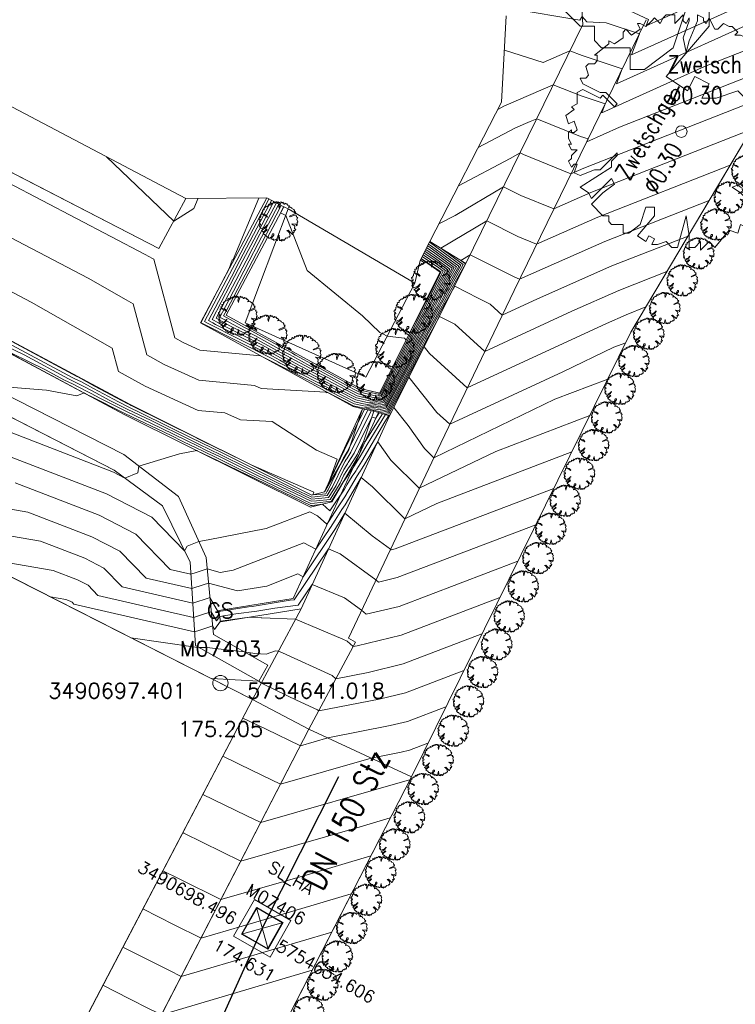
# Model space of a CAD drawing. Header units: metres. Extents: x 3490449 to 3490968, y 5754217 to 5754743.
# Tile 128 of 212: x 3490692 to 3490711, y 5754633 to 5754658. Entities that reach past the tile are written whole.
import ezdxf
from ezdxf.enums import TextEntityAlignment as Align

# ---------------------------------------------------------------- set-up
doc = ezdxf.new("R2010")
doc.units = ezdxf.units.M
doc.header["$LTSCALE"] = 0.25
doc.linetypes.add('Kartierung-07$0$AUSGEZOGEN', pattern=[0])
for name, color, linetype, lineweight, true_color in [('Kartierung-07$0$$BRUCH', 7, 'Continuous', 18, 0x82563a), ('Kartierung-07$0$$HOEHEN_Haupt', 7, 'Continuous', 18, 0x82563a), ('Kartierung-07$0$$HOEHEN_Mittel', 7, 'Continuous', 18, 0x82563a), ('Kartierung-07$0$$P_INF_FL', 7, 'Kartierung-07$0$AUSGEZOGEN', 18, 0x82563a), ('Kartierung-07$0$$P_INF_H', 7, 'Kartierung-07$0$AUSGEZOGEN', 18, 0x82563a), ('Kartierung-07$0$$P_INF_NR', 7, 'Kartierung-07$0$AUSGEZOGEN', 18, 0x82563a), ('Kartierung-07$0$$P_INF_X', 7, 'Kartierung-07$0$AUSGEZOGEN', 18, 0x82563a), ('Kartierung-07$0$$P_INF_Y', 7, 'Continuous', 18, 0x82563a), ('Kartierung-07$0$$PKT_GS', 7, 'Continuous', 18, 0x82563a), ('Kartierung-07$0$B_Bau', 7, 'Continuous', 18, 0x82563a), ('Kartierung-07$0$B_Baum', 7, 'Continuous', 18, 0x82563a), ('Kartierung-07$0$B_Befestigt', 7, 'Continuous', 18, 0x82563a), ('Kartierung-07$0$B_Gelaendeknick', 7, 'Continuous', 18, 0x82563a), ('Kartierung-07$0$B_Hecke', 7, 'Continuous', 18, 0x82563a), ('Kartierung-07$0$B_Mauer', 7, 'Kartierung-07$0$AUSGEZOGEN', 18, 0x82563a), ('Kartierung-07$0$B_Schrift_Baum', 7, 'Continuous', 18, 0x82563a), ('Kartierung-07$0$B_Schrift_Baum_60Grad', 7, 'Continuous', 18, 0x82563a), ('Kartierung-07$0$B_Zaun', 7, 'Kartierung-07$0$AUSGEZOGEN', 18, 0x82563a), ('Kartierung-07$0$Hilfe_DGM', 7, 'Continuous', 18, 0x82563a), ('Kartierung-07$0$SYM_GS', 7, 'Kartierung-07$0$AUSGEZOGEN', 18, 0x82563a), ('Kartierung-07$0$SYM_SL_HA', 7, 'Kartierung-07$0$AUSGEZOGEN', 18, 0x82563a)]:
    doc.layers.add(name, color=color, linetype=linetype, lineweight=lineweight, true_color=true_color)
doc.layers.add('Kartierung-07$0$$PKT_SL_HA', color=7, linetype='Continuous', lineweight=18)
for name, color, linetype in [('Kartierung-07$0$B_SW-Leitung_HA', 7, 'Continuous'), ('Kartierung-07$0$B_SW-Leitung_HA_Schrift', 7, 'Continuous'), ('Kartierung-07$0$B_SW_Schacht_HA', 7, 'Continuous')]:
    doc.layers.add(name, color=color, linetype=linetype)
doc.styles.add('Kartierung-07$0$STANDARD', font='romans.shx', dxfattribs={"width": 0.8})

# ---------------------------------------------------------------- blocks, each defined once
blk = doc.blocks.new('Kartierung-07$0$PKT_GS')
at = {"layer": 'Kartierung-07$0$SYM_GS'}
blk.add_circle((0, 0), 0.2, dxfattribs=at)
at = {"layer": 'Kartierung-07$0$$P_INF_FL', "style": 'Kartierung-07$0$STANDARD'}
blk.add_attdef('CODE', text='', height=0.8, dxfattribs=at).set_placement((0, 1.7), align=Align.CENTER)
at = {"layer": 'Kartierung-07$0$$P_INF_H', "style": 'Kartierung-07$0$STANDARD'}
blk.add_attdef('H', text='', height=0.8, dxfattribs=at).set_placement((0, -1.4), align=Align.CENTER)
at = {"layer": 'Kartierung-07$0$$P_INF_NR', "style": 'Kartierung-07$0$STANDARD'}
blk.add_attdef('NR', text='', height=0.8, dxfattribs=at).set_placement((0, 0.7), align=Align.CENTER)
at = {"layer": 'Kartierung-07$0$$P_INF_X', "style": 'Kartierung-07$0$STANDARD'}
blk.add_attdef('X', text='', height=0.8, dxfattribs=at).set_placement((-0.9, -0.4), align=Align.RIGHT)
blk.add_attdef('Y', (0.7, -0.4), '', height=0.8, dxfattribs=at)
blk = doc.blocks.new('Kartierung-07$0$Hecke')
at = {"layer": 'Kartierung-07$0$B_Hecke'}
blk.add_lwpolyline([(-0.447, -0.197), (-0.472, -0.185), (-0.46, -0.147), (-0.472, -0.147), (-0.485, -0.16), (-0.497, -0.135), (-0.485, -0.122), (-0.485, -0.11), (-0.46, -0.085), (-0.485, -0.085), (-0.497, -0.06), (-0.485, -0.06), (-0.497, -0.035), (-0.497, -0.01), (-0.485, 0.003), (-0.485, -0.01), (-0.472, -0.01), (-0.46, 0.003), (-0.472, 0.04), (-0.497, 0.028), (-0.51, 0.065), (-0.472, 0.09), (-0.485, 0.103), (-0.46, 0.115), (-0.46, 0.14), (-0.46, 0.165), (-0.435, 0.178), (-0.36, 0.14), (-0.347, 0.153), (-0.297, 0.103), (-0.285, 0.115), (-0.335, 0.165), (-0.36, 0.165), (-0.435, 0.203), (-0.447, 0.228), (-0.422, 0.228), (-0.41, 0.24), (-0.422, 0.278), (-0.41, 0.29), (-0.385, 0.29), (-0.372, 0.303), (-0.372, 0.328), (-0.385, 0.328), (-0.322, 0.378), (-0.322, 0.39), (-0.297, 0.378), (-0.26, 0.403), (-0.26, 0.428), (-0.247, 0.44), (-0.222, 0.415), (-0.185, 0.44), (-0.197, 0.465), (-0.185, 0.465), (-0.16, 0.453), (-0.135, 0.478), (-0.122, 0.49), (-0.097, 0.465), (-0.085, 0.49), (-0.072, 0.503), (-0.035, 0.503), (-0.035, 0.465), (-0.022, 0.478), (0.003, 0.503), (0.003, 0.478), (0.015, 0.465), (0.028, 0.49), (0.028, 0.478), (0.003, 0.403), (0.015, 0.34), (0.028, 0.39), (0.065, 0.478), (0.065, 0.503), (0.09, 0.49), (0.09, 0.478), (0.103, 0.465), (0.115, 0.49), (0.128, 0.465), (0.14, 0.44), (0.153, 0.44), (0.178, 0.465), (0.203, 0.453), (0.215, 0.453), (0.24, 0.428), (0.228, 0.415), (0.253, 0.415), (0.278, 0.403), (0.29, 0.39), (0.265, 0.365), (0.265, 0.353), (0.315, 0.365), (0.353, 0.34), (0.353, 0.328), (0.403, 0.303), (0.415, 0.278), (0.415, 0.253), (0.453, 0.24), (0.428, 0.215), (0.453, 0.19), (0.403, 0.178), (0.29, 0.128), (0.303, 0.115), (0.415, 0.153), (0.478, 0.14), (0.465, 0.115), (0.503, 0.09), (0.49, 0.078), (0.49, 0.065), (0.478, 0.04), (0.503, -0.022), (0.49, -0.035), (0.49, -0.097), (0.478, -0.122), (0.453, -0.085), (0.353, -0.072), (0.378, -0.097), (0.403, -0.11), (0.428, -0.135), (0.415, -0.197), (0.453, -0.222), (0.428, -0.247), (0.39, -0.247), (0.415, -0.285), (0.39, -0.297), (0.378, -0.347), (0.365, -0.347), (0.253, -0.235), (0.215, -0.247), (0.253, -0.272), (0.29, -0.31), (0.303, -0.385), (0.278, -0.422), (0.253, -0.41), (0.24, -0.447), (0.203, -0.435), (0.14, -0.51), (0.115, -0.485), (0.078, -0.522), (0.078, -0.485), (0.053, -0.51), (0.028, -0.51), (0.028, -0.46), (0.015, -0.372), (-0.022, -0.51), (-0.047, -0.51), (-0.072, -0.485), (-0.11, -0.497), (-0.135, -0.497), (-0.122, -0.472), (-0.147, -0.46), (-0.16, -0.485), (-0.197, -0.46), (-0.122, -0.372), (-0.122, -0.335), (-0.16, -0.335), (-0.185, -0.41), (-0.235, -0.447), (-0.26, -0.447), (-0.26, -0.41), (-0.31, -0.41), (-0.322, -0.397), (-0.322, -0.372), (-0.347, -0.372), (-0.397, -0.322), (-0.347, -0.272), (-0.297, -0.235), (-0.31, -0.21), (-0.397, -0.297), (-0.41, -0.272), (-0.447, -0.247), (-0.31, -0.16), (-0.31, -0.135), (-0.285, -0.11), (-0.285, -0.097), (-0.36, -0.172), (-0.385, -0.172), (-0.447, -0.197)], dxfattribs=at)
blk = doc.blocks.new('Kartierung-07$0$B_Baum')
at = {"layer": 'Kartierung-07$0$B_Baum'}
blk.add_lwpolyline([(-0.4417, -0.1918), (-0.4667, -0.1793), (-0.4542, -0.1418), (-0.4667, -0.1418), (-0.4792, -0.1543), (-0.4917, -0.1293), (-0.4792, -0.1168), (-0.4792, -0.1043), (-0.4542, -0.0793), (-0.4792, -0.0793), (-0.4917, -0.0543), (-0.4792, -0.0543), (-0.4917, -0.0293), (-0.4917, -0.0043), (-0.4792, 0.0082), (-0.4792, -0.0043), (-0.4667, -0.0043), (-0.4542, 0.0082), (-0.4667, 0.0457), (-0.4917, 0.0332), (-0.5042, 0.0707), (-0.4667, 0.0957), (-0.4792, 0.1082), (-0.4542, 0.1207), (-0.4542, 0.1457), (-0.4542, 0.1707), (-0.4292, 0.1832), (-0.3542, 0.1457), (-0.3417, 0.1582), (-0.2917, 0.1082), (-0.2792, 0.1207), (-0.3292, 0.1707), (-0.3542, 0.1707), (-0.4292, 0.2082), (-0.4417, 0.2332), (-0.4167, 0.2332), (-0.4042, 0.2457), (-0.4167, 0.2832), (-0.4042, 0.2957), (-0.3792, 0.2957), (-0.3667, 0.3082), (-0.3667, 0.3332), (-0.3792, 0.3332), (-0.3167, 0.3832), (-0.3167, 0.3957), (-0.2917, 0.3832), (-0.2542, 0.4082), (-0.2542, 0.4332), (-0.2417, 0.4457), (-0.2167, 0.4207), (-0.1792, 0.4457), (-0.1917, 0.4707), (-0.1792, 0.4707), (-0.1542, 0.4582), (-0.1292, 0.4832), (-0.1167, 0.4957), (-0.0917, 0.4707), (-0.0792, 0.4957), (-0.0667, 0.5082), (-0.0292, 0.5082), (-0.0292, 0.4707), (-0.0167, 0.4832), (0.0083, 0.5082), (0.0083, 0.4832), (0.0208, 0.4707), (0.0333, 0.4957), (0.0333, 0.4832), (0.0083, 0.4082), (0.0208, 0.3457), (0.0333, 0.3957), (0.0708, 0.4832), (0.0708, 0.5082), (0.0958, 0.4957), (0.0958, 0.4832), (0.1083, 0.4707), (0.1208, 0.4957), (0.1333, 0.4707), (0.1458, 0.4457), (0.1583, 0.4457), (0.1833, 0.4707), (0.2083, 0.4582), (0.2208, 0.4582), (0.2458, 0.4332), (0.2333, 0.4207), (0.2583, 0.4207), (0.2833, 0.4082), (0.2958, 0.3957), (0.2708, 0.3707), (0.2708, 0.3582), (0.3208, 0.3707), (0.3583, 0.3457), (0.3583, 0.3332), (0.4083, 0.3082), (0.4208, 0.2832), (0.4208, 0.2582), (0.4583, 0.2457), (0.4333, 0.2207), (0.4583, 0.1957), (0.4083, 0.1832), (0.2958, 0.1332), (0.3083, 0.1207), (0.4208, 0.1582), (0.4833, 0.1457), (0.4708, 0.1207), (0.5083, 0.0957), (0.4958, 0.0832), (0.4958, 0.0707), (0.4833, 0.0457), (0.5083, -0.0168), (0.4958, -0.0293), (0.4958, -0.0918), (0.4833, -0.1168), (0.4583, -0.0793), (0.3583, -0.0668), (0.3833, -0.0918), (0.4083, -0.1043), (0.4333, -0.1293), (0.4208, -0.1918), (0.4583, -0.2168), (0.4333, -0.2418), (0.3958, -0.2418), (0.4208, -0.2793), (0.3958, -0.2918), (0.3833, -0.3418), (0.3708, -0.3418), (0.2583, -0.2293), (0.2208, -0.2418), (0.2583, -0.2668), (0.2958, -0.3043), (0.3083, -0.3793), (0.2833, -0.4168), (0.2583, -0.4043), (0.2458, -0.4418), (0.2083, -0.4293), (0.1458, -0.5043), (0.1208, -0.4793), (0.0833, -0.5168), (0.0833, -0.4793), (0.0583, -0.5043), (0.0333, -0.5043), (0.0333, -0.4543), (0.0208, -0.3668), (-0.0167, -0.5043), (-0.0417, -0.5043), (-0.0667, -0.4793), (-0.1042, -0.4918), (-0.1292, -0.4918), (-0.1167, -0.4668), (-0.1417, -0.4543), (-0.1542, -0.4793), (-0.1917, -0.4543), (-0.1167, -0.3668), (-0.1167, -0.3293), (-0.1542, -0.3293), (-0.1792, -0.4043), (-0.2292, -0.4418), (-0.2542, -0.4418), (-0.2542, -0.4043), (-0.3042, -0.4043), (-0.3167, -0.3918), (-0.3167, -0.3668), (-0.3417, -0.3668), (-0.3917, -0.3168), (-0.3417, -0.2668), (-0.2917, -0.2293), (-0.3042, -0.2043), (-0.3917, -0.2918), (-0.4042, -0.2668), (-0.4417, -0.2418), (-0.3042, -0.1543), (-0.3042, -0.1293), (-0.2792, -0.1043), (-0.2792, -0.0918), (-0.3542, -0.1668), (-0.3792, -0.1668), (-0.4417, -0.1918)], dxfattribs=at)
blk = doc.blocks.new('Kartierung-07$0$PKT_SL_HA')
at = {"layer": 'Kartierung-07$0$SYM_SL_HA'}
for p, q in [((-0.5, -0.5), (0.5, 0.5)), ((0.5, -0.5), (-0.5, 0.5)), ((0.5, 0.5), (-0.5, 0.5)), ((-0.5, 0.5), (-0.5, -0.5)), ((0.5, -0.5), (0.5, 0.5)), ((-0.5, -0.5), (0.5, -0.5))]:
    blk.add_line(p, q, dxfattribs=at)
at = {"layer": 'Kartierung-07$0$$P_INF_FL', "style": 'Kartierung-07$0$STANDARD'}
blk.add_attdef('CODE', text='', height=0.8, dxfattribs=at).set_placement((0, 1.7), align=Align.CENTER)
at = {"layer": 'Kartierung-07$0$$P_INF_H', "style": 'Kartierung-07$0$STANDARD'}
blk.add_attdef('H', text='', height=0.8, dxfattribs=at).set_placement((0, -1.4), align=Align.CENTER)
at = {"layer": 'Kartierung-07$0$$P_INF_NR', "style": 'Kartierung-07$0$STANDARD'}
blk.add_attdef('NR', text='', height=0.8, dxfattribs=at).set_placement((0, 0.7), align=Align.CENTER)
at = {"layer": 'Kartierung-07$0$$P_INF_X', "style": 'Kartierung-07$0$STANDARD'}
blk.add_attdef('X', text='', height=0.8, dxfattribs=at).set_placement((-0.9, -0.4), align=Align.RIGHT)
blk.add_attdef('Y', (0.7, -0.4), '', height=0.8, dxfattribs=at)

msp = doc.modelspace()

# ---------------------------------------------------------------- linework, layer by layer
at = {"layer": 'Kartierung-07$0$$BRUCH', "ltscale": 0.02}
for p, q in [((3490708.139, 5754650.193), (3490713.885, 5754659.864)), ((3490706.876, 5754658.236), (3490706.822, 5754659.204)), ((3490703.823, 5754651.986), (3490706.876, 5754658.236)), ((3490708.535, 5754658.354), (3490705.08, 5754651.286)), ((3490696.501, 5754653.69), (3490691.624, 5754656.248)), ((3490690.919, 5754654.893), (3490695.792, 5754652.376)), ((3490695.792, 5754652.376), (3490696.501, 5754653.69)), ((3490696.878, 5754650.435), (3490698.615, 5754653.702)), ((3490697.551, 5754650.636), (3490699.059, 5754653.473)), ((3490699.172, 5754653.415), (3490698.049, 5754650.436)), ((3490695.024, 5754648.309), (3490686.039, 5754653.111)), ((3490694.886, 5754648.042), (3490685.898, 5754652.846)), ((3490702.882, 5754652.562), (3490703.823, 5754651.986)), ((3490702.487, 5754651.472), (3490702.627, 5754652.067)), ((3490701.565, 5754648.599), (3490703.149, 5754651.758)), ((3490703.823, 5754651.986), (3490701.827, 5754648.007)), ((3490685.983, 5754651.519), (3490694.873, 5754646.995)), ((3490701.201, 5754649.014), (3490702.487, 5754651.472)), ((3490705.08, 5754651.286), (3490703.163, 5754647.292)), ((3490694.626, 5754646.583), (3490685.756, 5754651.137)), ((3490701.053, 5754648.719), (3490697.551, 5754650.636)), ((3490700.873, 5754648.247), (3490696.878, 5754650.435)), ((3490698.049, 5754650.436), (3490701.201, 5754649.014)), ((3490702.395, 5754638.57), (3490708.139, 5754650.193)), ((3490701.565, 5754648.599), (3490701.053, 5754648.719)), ((3490699.793, 5754645.931), (3490695.024, 5754648.309)), ((3490700.121, 5754646.015), (3490701.117, 5754648.191)), ((3490701.117, 5754648.191), (3490700.873, 5754648.247)), ((3490701.411, 5754648.123), (3490701.117, 5754648.191)), ((3490699.759, 5754645.613), (3490694.886, 5754648.042)), ((3490701.827, 5754648.007), (3490699.511, 5754642.957)), ((3490701.411, 5754648.123), (3490701.032, 5754646.994)), ((3490701.032, 5754646.994), (3490701.534, 5754648.089)), ((3490701.534, 5754648.089), (3490701.411, 5754648.123)), ((3490701.827, 5754648.007), (3490701.534, 5754648.089)), ((3490703.163, 5754647.292), (3490700.747, 5754642.195)), ((3490694.873, 5754646.995), (3490696.305, 5754645.897)), ((3490699.305, 5754643.228), (3490701.032, 5754646.994)), ((3490701.032, 5754646.994), (3490700.318, 5754645.755)), ((3490695.888, 5754645.654), (3490694.626, 5754646.583)), ((3490696.305, 5754645.897), (3490697.028, 5754644.302)), ((3490700.121, 5754646.015), (3490699.793, 5754645.931)), ((3490696.606, 5754644.176), (3490695.888, 5754645.654)), ((3490700.318, 5754645.755), (3490699.759, 5754645.613)), ((3490698.243, 5754640.592), (3490688.616, 5754645.47)), ((3490697.028, 5754644.302), (3490697.22, 5754642.29)), ((3490696.748, 5754642.004), (3490696.606, 5754644.176)), ((3490697.359, 5754642.912), (3490699.305, 5754643.228)), ((3490697.407, 5754642.616), (3490697.359, 5754642.912)), ((3490699.511, 5754642.957), (3490697.407, 5754642.616)), ((3490698.243, 5754640.592), (3490699.511, 5754642.957)), ((3490697.22, 5754642.29), (3490698.639, 5754641.485)), ((3490698.402, 5754641.069), (3490696.748, 5754642.004)), ((3490700.938, 5754642.09), (3490699.717, 5754639.811)), ((3490700.747, 5754642.195), (3490700.938, 5754642.09)), ((3490698.639, 5754641.485), (3490698.402, 5754641.069)), ((3490689.563, 5754624.02), (3490698.243, 5754640.592)), ((3490699.717, 5754639.811), (3490698.243, 5754640.592)), ((3490699.717, 5754639.811), (3490692.221, 5754625.307)), ((3490702.395, 5754638.57), (3490699.717, 5754639.811)), ((3490694.874, 5754623.913), (3490702.395, 5754638.57))]:
    msp.add_line(p, q, dxfattribs=at)
at = {"layer": 'Kartierung-07$0$$HOEHEN_Haupt', "ltscale": 0.02}
for points in [[(3490704.66, 5754656.016), (3490704.66, 5754656.016), (3490704.815, 5754656.098), (3490704.815, 5754656.098), (3490704.876, 5754656.124), (3490704.877, 5754656.124), (3490706.107, 5754656.662), (3490706.839, 5754656.367), (3490707.464, 5754656.163), (3490707.376, 5754655.93), (3490710.063, 5754657.14), (3490712.937, 5754658.269)], [(3490710.183, 5754653.633), (3490707.457, 5754652.562), (3490705.223, 5754651.579), (3490705.104, 5754651.628), (3490703.936, 5754652.217), (3490703.687, 5754652.069), (3490703.808, 5754651.981), (3490703.261, 5754651.005), (3490703.225, 5754650.935), (3490703.197, 5754650.88), (3490702.79, 5754650.148), (3490702.731, 5754650.033), (3490702.566, 5754649.709), (3490701.74, 5754648.203), (3490701.538, 5754648.161), (3490701.433, 5754648.19), (3490701.257, 5754648.159), (3490701.091, 5754647.818), (3490700.728, 5754647.074), (3490700.668, 5754646.981), (3490700.659, 5754646.967), (3490700.645, 5754646.946), (3490700.623, 5754646.91), (3490700.218, 5754646.069), (3490700.195, 5754646.033), (3490700.156, 5754645.969), (3490700.071, 5754645.96), (3490699.822, 5754645.938), (3490699.848, 5754646.009), (3490698.203, 5754646.724), (3490697.408, 5754647.117), (3490697.403, 5754647.12), (3490696.804, 5754647.416), (3490696.797, 5754647.42), (3490695.071, 5754648.274), (3490695.019, 5754648.299), (3490694.98, 5754648.318), (3490694.109, 5754648.785), (3490693.669, 5754649.021), (3490693.652, 5754649.03), (3490693.642, 5754649.035), (3490691.143, 5754650.375)], [(3490702.799, 5754652.401), (3490702.799, 5754652.401), (3490702.976, 5754652.28), (3490703.519, 5754651.883), (3490703.212, 5754651.335), (3490703.066, 5754651.05), (3490702.952, 5754650.827), (3490702.727, 5754650.423), (3490702.562, 5754650.099), (3490702.097, 5754649.189), (3490701.658, 5754648.388), (3490701.551, 5754648.366), (3490701.495, 5754648.382), (3490701.284, 5754648.343), (3490701.093, 5754648.388), (3490700.94, 5754648.423), (3490700.478, 5754648.66), (3490700.192, 5754648.817), (3490700.107, 5754648.864), (3490699.188, 5754649.332), (3490699.028, 5754649.419), (3490698.996, 5754649.436), (3490698.952, 5754649.461), (3490698.668, 5754649.616), (3490697.083, 5754650.415), (3490697.047, 5754650.435), (3490696.987, 5754650.468), (3490697.718, 5754651.856), (3490697.827, 5754652.066), (3490698.575, 5754653.489), (3490698.671, 5754653.673), (3490698.671, 5754653.673)], [(3490702.679, 5754652.168), (3490702.679, 5754652.168), (3490703.111, 5754651.873), (3490703.23, 5754651.786), (3490703.163, 5754651.665), (3490702.908, 5754651.166), (3490702.707, 5754650.775), (3490702.664, 5754650.697), (3490702.392, 5754650.165), (3490701.629, 5754648.67), (3490701.576, 5754648.574), (3490701.563, 5754648.571), (3490701.557, 5754648.573), (3490701.531, 5754648.568), (3490701.058, 5754648.679), (3490701.04, 5754648.684), (3490700.984, 5754648.712), (3490700.22, 5754649.13), (3490699.993, 5754649.255), (3490699.883, 5754649.311), (3490699.367, 5754649.593), (3490699.266, 5754649.649), (3490699.122, 5754649.728), (3490698.205, 5754650.23), (3490698.017, 5754650.324), (3490697.814, 5754650.436), (3490697.484, 5754650.616), (3490697.571, 5754650.78), (3490698.236, 5754652.056), (3490698.344, 5754652.262), (3490698.993, 5754653.507), (3490698.993, 5754653.507)], [(3490691.376, 5754647.778), (3490694.609, 5754646.532), (3490694.903, 5754646.379), (3490695.238, 5754646.512), (3490695.27, 5754646.691), (3490696.331, 5754647.011), (3490696.787, 5754647.095), (3490696.796, 5754647.09), (3490696.797, 5754647.09), (3490697.325, 5754646.836), (3490697.398, 5754646.8), (3490699.764, 5754645.66), (3490699.805, 5754645.664), (3490700.073, 5754645.693), (3490700.264, 5754645.521), (3490700.386, 5754645.702), (3490700.456, 5754645.807), (3490700.556, 5754645.957), (3490700.643, 5754646.089), (3490700.71, 5754646.2), (3490700.851, 5754646.425), (3490700.914, 5754646.525), (3490700.949, 5754646.58), (3490700.971, 5754646.615), (3490701.102, 5754646.823), (3490701.701, 5754647.847), (3490701.804, 5754648.013), (3490701.823, 5754648.017), (3490701.935, 5754648.221), (3490702.308, 5754647.75), (3490702.74, 5754647.147), (3490702.982, 5754646.909), (3490706.147, 5754648.438), (3490707.532, 5754648.965)], [(3490690.849, 5754644.339), (3490693.025, 5754643.965), (3490693.662, 5754643.72), (3490693.94, 5754643.575), (3490694.199, 5754643.308), (3490696.7, 5754642.734), (3490696.988, 5754642.827), (3490697.163, 5754642.885), (3490697.299, 5754642.644), (3490697.383, 5754642.762), (3490697.803, 5754642.83), (3490698.351, 5754642.901), (3490698.827, 5754642.978), (3490699.437, 5754643.055), (3490699.802, 5754643.592), (3490700.645, 5754643.246), (3490701.091, 5754642.921), (3490701.216, 5754642.816), (3490702.078, 5754643.024), (3490705.18, 5754644.205)], [(3490702.828, 5754639.446), (3490702.346, 5754639.262), (3490702.13, 5754639.21), (3490701.347, 5754639.056), (3490698.974, 5754638.374), (3490698.229, 5754638.733), (3490697.464, 5754639.105)], [(3490694.851, 5754634.117), (3490696.068, 5754633.5), (3490696.377, 5754633.348), (3490697.006, 5754633.529), (3490700.312, 5754634.51)]]:
    msp.add_lwpolyline(points, dxfattribs=at)
at = {"layer": 'Kartierung-07$0$$HOEHEN_Mittel', "ltscale": 0.02}
for points in [[(3490704.89, 5754658.661), (3490705.034, 5754658.644), (3490706.798, 5754658.352), (3490706.864, 5754658.444), (3490706.988, 5754658.309), (3490707.491, 5754658.28), (3490708.36, 5754657.996), (3490708.152, 5754657.446), (3490712.903, 5754659.585), (3490713.303, 5754659.824)], [(3490704.927, 5754659.092), (3490705.38, 5754659.036), (3490706.46, 5754658.858), (3490706.74, 5754659.246), (3490706.825, 5754659.207), (3490707.033, 5754659.109), (3490707.474, 5754658.627), (3490708.105, 5754658.59), (3490708.601, 5754658.366), (3490708.54, 5754658.203), (3490709.396, 5754658.589), (3490711.224, 5754659.683)], [(3490704.827, 5754657.567), (3490705.843, 5754657.246), (3490705.844, 5754657.246), (3490706.542, 5754657.551), (3490706.86, 5754657.423), (3490707.912, 5754657.08), (3490707.764, 5754656.688), (3490712.285, 5754658.724), (3490713.488, 5754659.196)], [(3490704.146, 5754655.018), (3490704.146, 5754655.018), (3490705.121, 5754655.532), (3490705.505, 5754655.7), (3490705.673, 5754655.773), (3490706.817, 5754655.311), (3490707.016, 5754655.246), (3490706.988, 5754655.172), (3490707.841, 5754655.556), (3490712.387, 5754657.342)], [(3490711.836, 5754656.415), (3490706.906, 5754654.478), (3490706.568, 5754654.33), (3490705.33, 5754654.838), (3490705.239, 5754654.884), (3490704.983, 5754654.732), (3490703.632, 5754654.019), (3490703.632, 5754654.019)], [(3490705.505, 5754655.7), (3490705.505, 5754655.7)], [(3490711.285, 5754655.487), (3490707.09, 5754653.84), (3490706.12, 5754653.413), (3490705.255, 5754653.768), (3490704.804, 5754653.995), (3490703.544, 5754653.246), (3490703.118, 5754653.021), (3490703.118, 5754653.021), (3490703.118, 5754653.021)], [(3490705.121, 5754655.532), (3490705.121, 5754655.532)], [(3490694.426, 5754654.779), (3490696.179, 5754653.093), (3490696.706, 5754653.423), (3490696.819, 5754653.692)], [(3490702.847, 5754652.494), (3490702.847, 5754652.494), (3490702.921, 5754652.443), (3490703.635, 5754651.922), (3490703.231, 5754651.203), (3490703.13, 5754651.004), (3490703.05, 5754650.848), (3490702.752, 5754650.313), (3490702.63, 5754650.072), (3490702.285, 5754649.397), (3490701.691, 5754648.314), (3490701.546, 5754648.284), (3490701.47, 5754648.305), (3490701.186, 5754648.254), (3490701.107, 5754648.272), (3490700.901, 5754648.319), (3490700.275, 5754648.64), (3490700.18, 5754648.692), (3490700.152, 5754648.707), (3490698.91, 5754649.34), (3490698.892, 5754649.35), (3490698.889, 5754649.351), (3490698.884, 5754649.354), (3490698.853, 5754649.371), (3490698.448, 5754649.575), (3490696.861, 5754649.725), (3490696.429, 5754649.921), (3490696.213, 5754650.041), (3490695.661, 5754652.097), (3490695.626, 5754652.117), (3490695.434, 5754652.226), (3490690.931, 5754654.578)], [(3490710.734, 5754654.56), (3490707.273, 5754653.201), (3490705.672, 5754652.496), (3490705.18, 5754652.698), (3490704.37, 5754653.106), (3490703.164, 5754652.389), (3490703.75, 5754651.961), (3490703.251, 5754651.071), (3490703.193, 5754650.958), (3490703.148, 5754650.87), (3490702.778, 5754650.203), (3490702.697, 5754650.046), (3490702.472, 5754649.605), (3490701.724, 5754648.24), (3490701.541, 5754648.202), (3490701.445, 5754648.229), (3490701.17, 5754648.179), (3490701.107, 5754648.05), (3490700.642, 5754647.097), (3490700.629, 5754647.077), (3490700.627, 5754647.074), (3490700.625, 5754647.07), (3490700.62, 5754647.062), (3490700.224, 5754646.239), (3490700.455, 5754646.87), (3490699.911, 5754647.107), (3490698.753, 5754647.853), (3490697.925, 5754647.903), (3490697.517, 5754648.082), (3490696.822, 5754648.148), (3490695.433, 5754648.778), (3490694.735, 5754649.164), (3490694.572, 5754649.773), (3490694.246, 5754649.959), (3490692.453, 5754650.978), (3490691.043, 5754651.715)], [(3490702.823, 5754652.447), (3490702.823, 5754652.447), (3490702.949, 5754652.362), (3490703.577, 5754651.903), (3490703.222, 5754651.269), (3490703.098, 5754651.027), (3490703.001, 5754650.838), (3490702.74, 5754650.368), (3490702.596, 5754650.086), (3490702.191, 5754649.293), (3490701.675, 5754648.351), (3490701.548, 5754648.325), (3490701.482, 5754648.343), (3490701.235, 5754648.299), (3490701.1, 5754648.33), (3490700.92, 5754648.371), (3490700.376, 5754648.65), (3490700.186, 5754648.754), (3490700.129, 5754648.785), (3490699.049, 5754649.336), (3490698.96, 5754649.384), (3490698.943, 5754649.394), (3490698.918, 5754649.407), (3490698.76, 5754649.494), (3490696.897, 5754650.433), (3490696.893, 5754650.435), (3490696.888, 5754650.438), (3490697.633, 5754651.855), (3490697.709, 5754652.074), (3490697.731, 5754652.089), (3490698.408, 5754653.7)], [(3490702.775, 5754652.354), (3490702.775, 5754652.354), (3490703.003, 5754652.199), (3490703.461, 5754651.864), (3490703.202, 5754651.401), (3490703.035, 5754651.074), (3490702.903, 5754650.817), (3490702.715, 5754650.478), (3490702.528, 5754650.112), (3490702.004, 5754649.085), (3490701.642, 5754648.425), (3490701.553, 5754648.407), (3490701.507, 5754648.42), (3490701.334, 5754648.388), (3490701.086, 5754648.447), (3490700.96, 5754648.475), (3490700.579, 5754648.671), (3490700.197, 5754648.88), (3490700.084, 5754648.942), (3490699.327, 5754649.327), (3490699.096, 5754649.454), (3490699.05, 5754649.479), (3490698.986, 5754649.514), (3490698.575, 5754649.739), (3490697.27, 5754650.397), (3490697.2, 5754650.435), (3490697.087, 5754650.497), (3490697.688, 5754651.641), (3490697.909, 5754652.064), (3490698.529, 5754653.243), (3490698.735, 5754653.639), (3490698.735, 5754653.639)], [(3490702.751, 5754652.308), (3490702.751, 5754652.308), (3490703.03, 5754652.117), (3490703.404, 5754651.844), (3490703.192, 5754651.467), (3490703.003, 5754651.097), (3490702.854, 5754650.806), (3490702.702, 5754650.533), (3490702.494, 5754650.125), (3490701.91, 5754648.982), (3490701.625, 5754648.462), (3490701.556, 5754648.448), (3490701.519, 5754648.458), (3490701.383, 5754648.433), (3490701.079, 5754648.505), (3490700.98, 5754648.527), (3490700.68, 5754648.681), (3490700.203, 5754648.942), (3490700.061, 5754649.02), (3490699.466, 5754649.323), (3490699.164, 5754649.489), (3490699.104, 5754649.521), (3490699.02, 5754649.567), (3490698.482, 5754649.862), (3490697.457, 5754650.379), (3490697.353, 5754650.435), (3490697.186, 5754650.527), (3490697.659, 5754651.426), (3490697.991, 5754652.062), (3490698.483, 5754652.998), (3490698.8, 5754653.606), (3490698.8, 5754653.606)], [(3490702.727, 5754652.261), (3490702.727, 5754652.261), (3490703.057, 5754652.036), (3490703.346, 5754651.825), (3490703.182, 5754651.533), (3490702.971, 5754651.12), (3490702.805, 5754650.796), (3490702.69, 5754650.588), (3490702.46, 5754650.138), (3490701.816, 5754648.878), (3490701.609, 5754648.5), (3490701.558, 5754648.489), (3490701.532, 5754648.496), (3490701.433, 5754648.478), (3490701.072, 5754648.563), (3490701, 5754648.58), (3490700.781, 5754648.691), (3490700.209, 5754649.005), (3490700.038, 5754649.098), (3490699.605, 5754649.319), (3490699.232, 5754649.523), (3490699.158, 5754649.564), (3490699.054, 5754649.621), (3490698.39, 5754649.984), (3490697.644, 5754650.361), (3490697.507, 5754650.436), (3490697.286, 5754650.557), (3490697.629, 5754651.211), (3490698.072, 5754652.06), (3490698.436, 5754652.753), (3490698.864, 5754653.573), (3490698.864, 5754653.573)], [(3490702.703, 5754652.214), (3490702.703, 5754652.214), (3490703.084, 5754651.954), (3490703.288, 5754651.805), (3490703.173, 5754651.599), (3490702.939, 5754651.143), (3490702.756, 5754650.785), (3490702.677, 5754650.642), (3490702.426, 5754650.152), (3490701.722, 5754648.774), (3490701.593, 5754648.537), (3490701.561, 5754648.53), (3490701.544, 5754648.535), (3490701.482, 5754648.523), (3490701.065, 5754648.621), (3490701.02, 5754648.632), (3490700.883, 5754648.702), (3490700.214, 5754649.068), (3490700.015, 5754649.177), (3490699.744, 5754649.315), (3490699.3, 5754649.558), (3490699.212, 5754649.606), (3490699.088, 5754649.674), (3490698.297, 5754650.107), (3490697.83, 5754650.343), (3490697.66, 5754650.436), (3490697.385, 5754650.586), (3490697.6, 5754650.995), (3490698.154, 5754652.058), (3490698.39, 5754652.507), (3490698.929, 5754653.54), (3490698.929, 5754653.54)], [(3490699.058, 5754653.474), (3490699.058, 5754653.474), (3490699.058, 5754653.474), (3490698.973, 5754653.311), (3490699.073, 5754653.26), (3490699.108, 5754653.245), (3490699.674, 5754651.801), (3490701.116, 5754650.622), (3490701.574, 5754650.18), (3490701.649, 5754650.145), (3490701.765, 5754650.091), (3490702.214, 5754650.035), (3490702.259, 5754649.984), (3490702.359, 5754650.178), (3490702.652, 5754650.752), (3490702.658, 5754650.764), (3490702.876, 5754651.189), (3490703.153, 5754651.731), (3490703.173, 5754651.766), (3490703.138, 5754651.791), (3490702.655, 5754652.121), (3490702.655, 5754652.121)], [(3490702.871, 5754652.541), (3490702.871, 5754652.541), (3490702.894, 5754652.525), (3490703.692, 5754651.942), (3490703.241, 5754651.137), (3490703.162, 5754650.981), (3490703.099, 5754650.859), (3490702.765, 5754650.258), (3490702.664, 5754650.059), (3490702.378, 5754649.501), (3490701.708, 5754648.277), (3490701.543, 5754648.243), (3490701.458, 5754648.267), (3490701.136, 5754648.209), (3490701.114, 5754648.214), (3490700.881, 5754648.267), (3490700.193, 5754648.62), (3490700.181, 5754648.608), (3490700.16, 5754648.622), (3490698.467, 5754648.722), (3490698.291, 5754648.799), (3490696.841, 5754648.936), (3490695.931, 5754649.349), (3490695.474, 5754649.602), (3490695.117, 5754650.935), (3490694.936, 5754651.038), (3490693.944, 5754651.602), (3490690.987, 5754653.147)], [(3490691.704, 5754649.986), (3490693.537, 5754649.003), (3490693.611, 5754648.966), (3490693.747, 5754648.899), (3490694.078, 5754648.721), (3490694.735, 5754648.369), (3490694.989, 5754648.241), (3490695.331, 5754648.078), (3490696.703, 5754647.399), (3490696.803, 5754647.351), (3490697.282, 5754647.114), (3490697.391, 5754647.061), (3490699.349, 5754646.092), (3490699.788, 5754645.881), (3490700.018, 5754645.901), (3490700.193, 5754645.92), (3490700.275, 5754646.052), (3490700.322, 5754646.128), (3490700.625, 5754646.758), (3490700.666, 5754646.822), (3490700.69, 5754646.86), (3490700.706, 5754646.885), (3490700.813, 5754647.052), (3490701.074, 5754647.587), (3490701.345, 5754648.138), (3490701.42, 5754648.152), (3490701.536, 5754648.12), (3490701.757, 5754648.165), (3490702.66, 5754649.813), (3490702.765, 5754650.02), (3490702.803, 5754650.093), (3490703.246, 5754650.891), (3490703.257, 5754650.912), (3490703.271, 5754650.939), (3490703.528, 5754651.398), (3490704.145, 5754651.084), (3490704.453, 5754650.927), (3490704.77, 5754650.639), (3490705.694, 5754651.067), (3490707.641, 5754651.924), (3490709.632, 5754652.706)], [(3490702.631, 5754652.074), (3490702.631, 5754652.074), (3490702.738, 5754652.001), (3490702.597, 5754651.94)], [(3490709.081, 5754651.779), (3490707.825, 5754651.285), (3490706.596, 5754650.744), (3490704.313, 5754649.688), (3490703.531, 5754650.4), (3490703.13, 5754650.604), (3490702.815, 5754650.038), (3490702.799, 5754650.007), (3490702.753, 5754649.917), (3490701.773, 5754648.128), (3490701.554, 5754648.083), (3490701.467, 5754647.943), (3490701.36, 5754647.972), (3490701.058, 5754647.355), (3490700.899, 5754647.029), (3490700.745, 5754646.788), (3490700.722, 5754646.752), (3490700.687, 5754646.698), (3490700.628, 5754646.605), (3490700.426, 5754646.186), (3490700.355, 5754646.072), (3490700.231, 5754645.87), (3490699.965, 5754645.842), (3490699.782, 5754645.826), (3490698.861, 5754646.269), (3490697.375, 5754647.005), (3490697.16, 5754647.108), (3490696.801, 5754647.286), (3490696.608, 5754647.378), (3490695.591, 5754647.881), (3490694.959, 5754648.183), (3490694.491, 5754648.419), (3490694.048, 5754648.656), (3490693.825, 5754648.776), (3490693.571, 5754648.903), (3490693.431, 5754648.972), (3490692.266, 5754649.598), (3490691.147, 5754650.14)], [(3490708.53, 5754650.851), (3490708.009, 5754650.646), (3490707.498, 5754650.422), (3490703.857, 5754648.737), (3490702.87, 5754649.634), (3490702.731, 5754649.81), (3490701.79, 5754648.091), (3490701.638, 5754648.06), (3490701.188, 5754647.335), (3490701.15, 5754647.345), (3490701.041, 5754647.124), (3490700.984, 5754647.007), (3490700.783, 5754646.692), (3490700.753, 5754646.645), (3490700.708, 5754646.574), (3490700.631, 5754646.453), (3490700.53, 5754646.245), (3490700.435, 5754646.091), (3490700.268, 5754645.821), (3490699.911, 5754645.782), (3490699.776, 5754645.771), (3490698.374, 5754646.446), (3490697.358, 5754646.949), (3490697.039, 5754647.102), (3490696.799, 5754647.22), (3490696.514, 5754647.357), (3490695.851, 5754647.685), (3490694.929, 5754648.126), (3490694.246, 5754648.469), (3490694.018, 5754648.592), (3490693.903, 5754648.654), (3490693.53, 5754648.839), (3490693.326, 5754648.941), (3490692.827, 5754649.209), (3490691.501, 5754649.851)], [(3490691.768, 5754648.762), (3490692.522, 5754648.704), (3490692.856, 5754648.678), (3490693.648, 5754648.526), (3490693.835, 5754648.604), (3490693.981, 5754648.531), (3490693.988, 5754648.527), (3490694.002, 5754648.52), (3490694.899, 5754648.068), (3490696.111, 5754647.489), (3490696.42, 5754647.336), (3490696.798, 5754647.155), (3490696.918, 5754647.096), (3490697.342, 5754646.892), (3490697.886, 5754646.623), (3490699.77, 5754645.716), (3490699.858, 5754645.723), (3490700.306, 5754645.771), (3490700.515, 5754646.11), (3490700.624, 5754646.286), (3490700.634, 5754646.3), (3490700.636, 5754646.304), (3490700.73, 5754646.443), (3490700.748, 5754646.471), (3490700.787, 5754646.529), (3490700.808, 5754646.56), (3490700.826, 5754646.586), (3490700.845, 5754646.615), (3490700.887, 5754646.677), (3490701.053, 5754646.942), (3490701.237, 5754647.255), (3490701.721, 5754648.037), (3490701.806, 5754648.054), (3490702.333, 5754649.016), (3490703.063, 5754648.093), (3490703.4, 5754647.786), (3490706.357, 5754649.154), (3490707.691, 5754649.798), (3490708.003, 5754649.917)], [(3490691.706, 5754647.015), (3490694.419, 5754645.97), (3490695.605, 5754645.352), (3490696.462, 5754644.472), (3490696.533, 5754644.594), (3490696.837, 5754644.723), (3490697.082, 5754644.766), (3490698.6, 5754645.057), (3490699.737, 5754645.499), (3490699.941, 5754645.39), (3490700.183, 5754645.172), (3490700.226, 5754645.237), (3490700.482, 5754645.627), (3490700.652, 5754645.885), (3490700.981, 5754646.435), (3490701.042, 5754646.532), (3490701.07, 5754646.575), (3490701.085, 5754646.599), (3490701.094, 5754646.614), (3490701.151, 5754646.704), (3490701.514, 5754647.326), (3490701.86, 5754646.844), (3490702.603, 5754646.111), (3490704.603, 5754647.077), (3490707.062, 5754648.013)], [(3490692.036, 5754646.253), (3490694.23, 5754645.407), (3490695.189, 5754644.908), (3490696.084, 5754643.988), (3490696.626, 5754643.864), (3490696.764, 5754643.908), (3490697.057, 5754644.001), (3490697.396, 5754643.912), (3490697.737, 5754643.967), (3490699.582, 5754644.685), (3490699.896, 5754644.517), (3490700.279, 5754645.088), (3490700.398, 5754645.281), (3490700.577, 5754645.554), (3490700.66, 5754645.681), (3490701.086, 5754646.392), (3490701.379, 5754646.148), (3490702.225, 5754645.314), (3490703.059, 5754645.716), (3490706.591, 5754647.061)], [(3490686.764, 5754646.41), (3490688.154, 5754646.385), (3490688.354, 5754646.315), (3490688.917, 5754646.117), (3490689.111, 5754646.049), (3490692.365, 5754645.49), (3490694.041, 5754644.845), (3490694.772, 5754644.464), (3490695.456, 5754643.761), (3490696.651, 5754643.487), (3490696.954, 5754643.585), (3490697.092, 5754643.629), (3490697.851, 5754643.431), (3490698.613, 5754643.554), (3490699.427, 5754643.871), (3490699.566, 5754643.797), (3490700.412, 5754645.061), (3490700.658, 5754645.459), (3490701.371, 5754644.864), (3490701.847, 5754644.516), (3490701.863, 5754644.503), (3490701.97, 5754644.529), (3490706.121, 5754646.109)], [(3490688.742, 5754645.406), (3490692.695, 5754644.728), (3490693.851, 5754644.282), (3490694.356, 5754644.019), (3490694.828, 5754643.535), (3490696.676, 5754643.111), (3490697.111, 5754643.251), (3490697.128, 5754643.257), (3490697.349, 5754642.866), (3490697.363, 5754642.886), (3490698.139, 5754643.012), (3490698.234, 5754643.024), (3490699.222, 5754643.185), (3490699.328, 5754643.198), (3490700.23, 5754644.525), (3490700.533, 5754644.401), (3490701.469, 5754643.719), (3490701.539, 5754643.659), (3490702.024, 5754643.777), (3490705.65, 5754645.157)], [(3490692.956, 5754643.271), (3490693.355, 5754643.203), (3490693.472, 5754643.158), (3490693.523, 5754643.131), (3490693.571, 5754643.082), (3490696.725, 5754642.358), (3490696.864, 5754642.403), (3490697.199, 5754642.513), (3490697.25, 5754642.423), (3490697.403, 5754642.638), (3490697.467, 5754642.649), (3490698.164, 5754642.739), (3490698.468, 5754642.72), (3490698.484, 5754642.726), (3490699.368, 5754642.69), (3490700.605, 5754642.163), (3490700.712, 5754642.114), (3490700.875, 5754641.972), (3490700.978, 5754641.993), (3490702.131, 5754642.272), (3490704.71, 5754643.253)], [(3490704.239, 5754642.302), (3490702.185, 5754641.519), (3490701.266, 5754641.297), (3490700.424, 5754641.131), (3490700.325, 5754641.218), (3490699.027, 5754641.808), (3490698.92, 5754641.854), (3490698.843, 5754641.857), (3490698.599, 5754641.777), (3490698.301, 5754641.795), (3490698.019, 5754641.836), (3490697.046, 5754641.948), (3490696.842, 5754641.951), (3490696.748, 5754641.958), (3490695.062, 5754642.204)], [(3490703.769, 5754641.35), (3490702.238, 5754640.767), (3490701.554, 5754640.601), (3490699.974, 5754640.29), (3490699.938, 5754640.322), (3490699.392, 5754640.57), (3490699.153, 5754640.686), (3490698.472, 5754641.018), (3490698.402, 5754641.069), (3490697.169, 5754641.136)], [(3490697.987, 5754640.103), (3490698.601, 5754639.809), (3490699.494, 5754639.379), (3490700.207, 5754639.584), (3490701.842, 5754639.906), (3490702.292, 5754640.015), (3490703.298, 5754640.398)], [(3490696.942, 5754638.108), (3490698.075, 5754637.556), (3490698.455, 5754637.369), (3490702.289, 5754638.471), (3490702.354, 5754638.49)], [(3490696.419, 5754637.11), (3490696.445, 5754637.097), (3490697.935, 5754636.363), (3490700.968, 5754637.236), (3490701.844, 5754637.495)], [(3490695.897, 5754636.112), (3490696.319, 5754635.898), (3490697.416, 5754635.358), (3490699.648, 5754636), (3490701.333, 5754636.5)], [(3490695.374, 5754635.115), (3490696.193, 5754634.699), (3490696.896, 5754634.353), (3490698.327, 5754634.764), (3490700.822, 5754635.505)], [(3490694.329, 5754633.119), (3490695.025, 5754632.766), (3490695.538, 5754632.506), (3490695.739, 5754632.404), (3490695.857, 5754632.343), (3490695.945, 5754632.371), (3490699.801, 5754633.515)]]:
    msp.add_lwpolyline(points, dxfattribs=at)
at = {"layer": 'Kartierung-07$0$B_Bau', "ltscale": 0.02}
msp.add_lwpolyline([(3490698.702, 5754633.856), (3490697.746, 5754634.4), (3490698.29, 5754635.356), (3490699.246, 5754634.812)], close=True, dxfattribs=at)
at = {"layer": 'Kartierung-07$0$B_Baum'}
msp.add_circle((3490709.457, 5754655.436, 176.284), 0.15, dxfattribs=at)
at = {"layer": 'Kartierung-07$0$B_Befestigt', "ltscale": 0.02}
for points in [[(3490688.837, 5754658.727), (3490685.864, 5754653.171), (3490685.298, 5754652.117), (3490685.666, 5754651.866), (3490685.983, 5754651.519), (3490694.873, 5754646.995), (3490696.305, 5754645.897), (3490697.028, 5754644.302), (3490697.22, 5754642.29), (3490698.639, 5754641.485), (3490698.402, 5754641.069), (3490696.748, 5754642.004), (3490696.606, 5754644.176), (3490695.888, 5754645.654), (3490694.626, 5754646.583), (3490685.756, 5754651.137), (3490684.209, 5754651.683), (3490685.133, 5754653.409), (3490685.22, 5754653.465), (3490688.132, 5754659.094)], [(3490703.823, 5754651.986), (3490706.876, 5754658.236), (3490706.822, 5754659.204)], [(3490708.535, 5754658.354), (3490705.08, 5754651.286), (3490703.163, 5754647.292), (3490700.747, 5754642.195), (3490700.938, 5754642.09), (3490699.717, 5754639.811)], [(3490695.792, 5754652.376), (3490696.501, 5754653.69), (3490691.624, 5754656.248), (3490690.919, 5754654.893)], [(3490690.919, 5754654.893), (3490695.792, 5754652.376)], [(3490699.172, 5754653.415), (3490698.049, 5754650.436), (3490701.201, 5754649.014), (3490702.487, 5754651.472), (3490702.627, 5754652.067)], [(3490698.243, 5754640.592), (3490699.511, 5754642.957)], [(3490689.563, 5754624.02), (3490698.243, 5754640.592)], [(3490699.717, 5754639.811), (3490692.221, 5754625.307)]]:
    msp.add_lwpolyline(points, dxfattribs=at)
at = {"layer": 'Kartierung-07$0$B_Gelaendeknick', "ltscale": 0.02}
msp.add_lwpolyline([(3490690.037, 5754614.77), (3490690.521, 5754615.672), (3490694.874, 5754623.913), (3490702.395, 5754638.57), (3490708.139, 5754650.193), (3490713.885, 5754659.864)], dxfattribs=at)
at = {"layer": 'Kartierung-07$0$B_Mauer', "ltscale": 0.02}
for points in [[(3490702.882, 5754652.562), (3490703.823, 5754651.986), (3490701.827, 5754648.007), (3490701.534, 5754648.089), (3490701.411, 5754648.123), (3490701.117, 5754648.191), (3490700.873, 5754648.247), (3490696.878, 5754650.435), (3490698.615, 5754653.702)], [(3490701.565, 5754648.599), (3490701.534, 5754648.608), (3490701.053, 5754648.719), (3490697.551, 5754650.636), (3490699.059, 5754653.473)], [(3490701.117, 5754648.191), (3490700.757, 5754647.118), (3490700.121, 5754646.015), (3490699.793, 5754645.931), (3490695.024, 5754648.309), (3490686.039, 5754653.111)], [(3490701.411, 5754648.123), (3490701.032, 5754646.994), (3490700.318, 5754645.755), (3490699.759, 5754645.613), (3490694.886, 5754648.042), (3490685.898, 5754652.846)], [(3490703.149, 5754651.758), (3490702.651, 5754652.113)], [(3490701.565, 5754648.599), (3490703.149, 5754651.758)], [(3490701.827, 5754648.007), (3490699.511, 5754642.957), (3490697.407, 5754642.616)], [(3490699.305, 5754643.228), (3490701.032, 5754646.994), (3490701.534, 5754648.089)], [(3490697.359, 5754642.912), (3490699.305, 5754643.228)], [(3490697.407, 5754642.616), (3490697.359, 5754642.912)]]:
    msp.add_lwpolyline(points, dxfattribs=at)
at = {"layer": 'Kartierung-07$0$B_SW-Leitung_HA', "ltscale": 0.02}
for q in [(3490700.5, 5754638.575), (3490687.958, 5754611.228, 172.316)]:
    msp.add_line((3490698.496, 5754634.606), q, dxfattribs=at)
at = {"layer": 'Kartierung-07$0$B_SW_Schacht_HA', "ltscale": 0.02}
msp.add_lwpolyline([(3490698.35, 5754635.138), (3490697.964, 5754634.46), (3490698.642, 5754634.074), (3490699.028, 5754634.752)], close=True, dxfattribs=at)
at = {"layer": 'Kartierung-07$0$B_Zaun', "ltscale": 0.02}
msp.add_lwpolyline([(3490702.395, 5754638.57), (3490699.717, 5754639.811), (3490698.243, 5754640.592), (3490688.616, 5754645.47), (3490679.811, 5754649.938)], dxfattribs=at)
at = {"layer": 'Kartierung-07$0$Hilfe_DGM', "ltscale": 0.02}
for points in [[(3490689.563, 5754624.02), (3490698.243, 5754640.592), (3490688.616, 5754645.47), (3490679.811, 5754649.938), (3490684.952, 5754659.738)], [(3490713.885, 5754659.864), (3490708.139, 5754650.193), (3490702.395, 5754638.57), (3490694.874, 5754623.913)], [(3490688.837, 5754658.727), (3490691.624, 5754656.248), (3490696.501, 5754653.69), (3490698.615, 5754653.702), (3490699.059, 5754653.473), (3490699.172, 5754653.415), (3490702.487, 5754651.472), (3490702.627, 5754652.067), (3490702.882, 5754652.562), (3490704.757, 5754656.205), (3490704.872, 5754658.459)]]:
    msp.add_lwpolyline(points, dxfattribs=at)

# ---------------------------------------------------------------- block references
at = {"layer": 'Kartierung-07$0$$PKT_GS'}
ref = msp.add_blockref('Kartierung-07$0$PKT_GS', (3490697.401, 5754641.018, 175.205), dxfattribs=at)
ref.add_attrib('Y', '5754641.018', (3490698.101, 5754640.618, 175.205), dxfattribs={"layer": 'Kartierung-07$0$$P_INF_Y', "height": 0.4, "style": 'Kartierung-07$0$STANDARD'})
ref.add_attrib('X', '3490697.401', dxfattribs={"layer": 'Kartierung-07$0$$P_INF_X', "height": 0.4, "style": 'Kartierung-07$0$STANDARD'}).set_placement((3490696.501, 5754640.618, 175.205), align=Align.RIGHT)
ref.add_attrib('H', '175.205', dxfattribs={"layer": 'Kartierung-07$0$$P_INF_H', "height": 0.4, "style": 'Kartierung-07$0$STANDARD'}).set_placement((3490697.401, 5754639.618, 175.205), align=Align.CENTER)
ref.add_attrib('CODE', 'GS', dxfattribs={"layer": 'Kartierung-07$0$$P_INF_FL', "height": 0.4, "style": 'Kartierung-07$0$STANDARD'}).set_placement((3490697.401, 5754642.718, 175.205), align=Align.CENTER)
ref.add_attrib('NR', 'M07403', dxfattribs={"layer": 'Kartierung-07$0$$P_INF_NR', "height": 0.4, "style": 'Kartierung-07$0$STANDARD'}).set_placement((3490697.401, 5754641.718, 175.205), align=Align.CENTER)
at = {"layer": 'Kartierung-07$0$$PKT_SL_HA'}
ref = msp.add_blockref('Kartierung-07$0$PKT_SL_HA', (3490698.496, 5754634.606, 174.631), dxfattribs=dict(at, xscale=0.7999999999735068, yscale=0.7999999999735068, zscale=0.7999999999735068, rotation=330.3681131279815))
ref.add_attrib('Y', '5754634.606', (3490698.825, 5754634.051, 174.631), dxfattribs={"layer": 'Kartierung-07$0$$P_INF_X', "height": 0.32, "rotation": 330.3681, "style": 'Kartierung-07$0$STANDARD'})
ref.add_attrib('X', '3490698.496', dxfattribs={"layer": 'Kartierung-07$0$$P_INF_X', "height": 0.32, "rotation": 330.3681, "style": 'Kartierung-07$0$STANDARD'}).set_placement((3490697.712, 5754634.684, 174.631), align=Align.RIGHT)
ref.add_attrib('H', '174.631', dxfattribs={"layer": 'Kartierung-07$0$$P_INF_H', "height": 0.32, "rotation": 330.3681, "style": 'Kartierung-07$0$STANDARD'}).set_placement((3490697.942, 5754633.632, 174.631), align=Align.CENTER)
ref.add_attrib('CODE', 'SL_HA', dxfattribs={"layer": 'Kartierung-07$0$$P_INF_FL', "height": 0.32, "rotation": 330.3681, "style": 'Kartierung-07$0$STANDARD'}).set_placement((3490699.168, 5754635.788, 174.631), align=Align.CENTER)
ref.add_attrib('NR', 'M07406', dxfattribs={"layer": 'Kartierung-07$0$$P_INF_NR', "height": 0.32, "rotation": 330.3681, "style": 'Kartierung-07$0$STANDARD'}).set_placement((3490698.773, 5754635.093, 174.631), align=Align.CENTER)
at = {"layer": 'Kartierung-07$0$B_Baum'}
for p, xscale, yscale, zscale in [((3490711.932, 5754663.691, 335.399), 15, 15, 15), ((3490709.457, 5754655.436, 332.432), 6, 6, 6)]:
    msp.add_blockref('Kartierung-07$0$B_Baum', p, dxfattribs=dict(at, xscale=xscale, yscale=yscale, zscale=zscale))
at = {"layer": 'Kartierung-07$0$B_Hecke', "ltscale": 0.02, "xscale": 0.7999999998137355, "yscale": 0.7999999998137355, "zscale": 0.7999999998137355}
for p in [(3490711.171, 5754654.421), (3490710.715, 5754653.724), (3490710.366, 5754653.011), (3490709.91, 5754652.26), (3490709.481, 5754651.549), (3490709.025, 5754650.825), (3490708.604, 5754650.153), (3490708.218, 5754649.441), (3490707.854, 5754648.717), (3490707.505, 5754647.97), (3490707.162, 5754647.243), (3490706.792, 5754646.497), (3490706.42, 5754645.789), (3490706.043, 5754645.058), (3490705.709, 5754644.292), (3490705.322, 5754643.55), (3490704.956, 5754642.765), (3490704.628, 5754642.032), (3490704.26, 5754641.311), (3490703.892, 5754640.545), (3490703.493, 5754639.778), (3490703.094, 5754639.012), (3490702.706, 5754638.255), (3490702.346, 5754637.514), (3490701.961, 5754636.804), (3490701.593, 5754636.078), (3490701.22, 5754635.355), (3490700.839, 5754634.622), (3490700.458, 5754633.876), (3490700.078, 5754633.137), (3490699.712, 5754632.422)]:
    msp.add_blockref('Kartierung-07$0$Hecke', p, dxfattribs=at)
at = {"layer": 'Kartierung-07$0$B_Hecke', "ltscale": 0.02}
for p in [(3490698.92, 5754653.097), (3490702.908, 5754651.55), (3490697.857, 5754650.63), (3490702.449, 5754650.678), (3490698.641, 5754650.133), (3490701.966, 5754649.785), (3490699.533, 5754649.615), (3490700.433, 5754649.132), (3490701.455, 5754648.927)]:
    msp.add_blockref('Kartierung-07$0$Hecke', p, dxfattribs=at)

# ---------------------------------------------------------------- texts
at = {"layer": 'Kartierung-07$0$B_Schrift_Baum', "char_height": 0.45, "width": 2.01912, "attachment_point": 1, "style": 'Kartierung-07$0$STANDARD'}
for s, insert in [('Zwetschge', (3490709.099, 5754657.419)), ('%%C0.30', (3490709.148, 5754656.614, 218.369))]:
    msp.add_mtext(s, dxfattribs=dict(at, insert=insert))
at = {"layer": 'Kartierung-07$0$B_Schrift_Baum_60Grad', "char_height": 0.45, "width": 2.01912, "attachment_point": 1, "rotation": 60, "style": 'Kartierung-07$0$STANDARD'}
for s, insert in [('Zwetschge', (3490707.705, 5754654.354)), ('%%C0.30', (3490708.426, 5754653.994, 218.369))]:
    msp.add_mtext(s, dxfattribs=dict(at, insert=insert))
at = {"layer": 'Kartierung-07$0$B_SW-Leitung_HA_Schrift', "ltscale": 0.02, "style": 'Kartierung-07$0$STANDARD', "width": 0.8}
msp.add_text('DN 150 Stz', height=0.625, rotation=63, dxfattribs=at).set_placement((3490700.068, 5754635.551))

doc.saveas('drawing.dxf')
